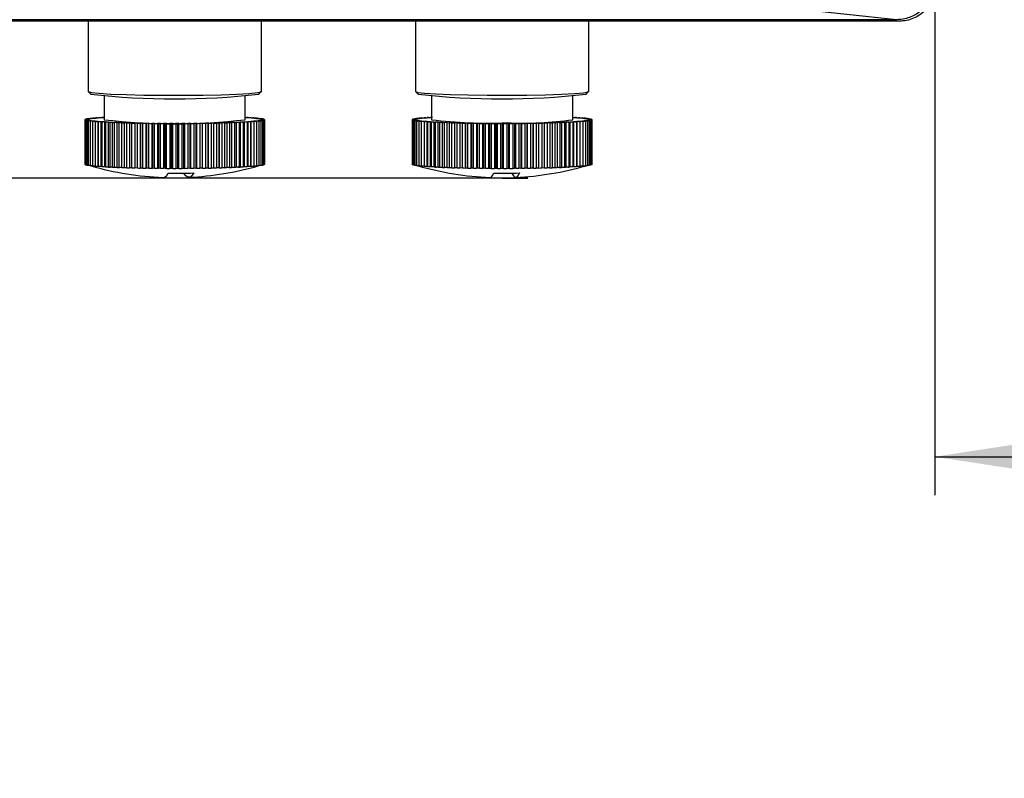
# Model space of a CAD drawing. Header units: millimetres. Extents: x 0 to 210, y 0 to 148.
# Tile 4 of 52: x 36 to 49, y 37 to 47. Entities that reach past the tile are written whole.
import ezdxf

# ---------------------------------------------------------------- set-up
doc = ezdxf.new("R2010")
doc.units = ezdxf.units.MM
doc.header["$LTSCALE"] = 0.5
doc.layers.add('FORMAT', color=7, linetype='Continuous')
doc.styles.add('SLDTEXTSTYLE0', font='TXT', dxfattribs={"width": 0.605})
doc.dimstyles.new('SLDDIMSTYLE0', dxfattribs={"dimtxt": 1.284159, "dimasz": 1.651, "dimexe": 0, "dimexo": 0.0625, "dimgap": 0.32104, "dimtad": 1, "dimdec": 1, "dimlfac": 6, "dimrnd": 1e-09, "dimzin": 12, "dimdsep": 46, "dimtxsty": 'SLDTEXTSTYLE0', "dimsah": 1, "dimcen": 0.09, "dimadec": 0, "dimazin": 3, "dimtfac": 1, "dimtdec": 1, "dimtmove": 0, "dimatfit": 0, "dimfxl": 0, "dimfrac": 2, "dimtolj": 1, "dimtzin": 12, "dimarcsym": 0})
doc.dimstyles.new('SLDDIMSTYLE2', dxfattribs={"dimtxt": 1.284159, "dimasz": 1.651, "dimexe": 0, "dimexo": 0.0625, "dimgap": 0.32104, "dimtad": 1, "dimdec": 0, "dimlfac": 6, "dimrnd": 1e-09, "dimzin": 12, "dimdsep": 46, "dimtxsty": 'SLDTEXTSTYLE0', "dimsah": 1, "dimcen": 0.09, "dimadec": 0, "dimazin": 3, "dimtfac": 1, "dimtdec": 1, "dimtofl": 0, "dimtmove": 0, "dimatfit": 3, "dimfxl": 0, "dimfrac": 2, "dimtolj": 1, "dimtzin": 12, "dimarcsym": 0})

# ---------------------------------------------------------------- blocks, each defined once
blk = doc.blocks.new('_D')
at = {"layer": 'FORMAT'}
for p, q in [((20.392, 46.513), (20.392, 55.294)), ((18.126, 53.922), (18.126, 54.363)), ((18.126, 54.363), (20.098, 54.363)), ((20.098, 54.363), (20.098, 53.922)), ((18.126, 49.512), (18.126, 49.071)), ((20.098, 49.071), (20.098, 49.512)), ((18.126, 49.071), (20.098, 49.071)), ((24.779, 46.513), (19.892, 46.513)), ((20.392, 44.473), (20.392, 46.513)), ((42.695, 44.473), (19.892, 44.473)), ((20.392, 44.473), (20.392, 41.298))]:
    blk.add_line(p, q, dxfattribs=at)
for points in [[(20.392, 46.513), (20.646, 48.164), (20.138, 48.164)], [(20.392, 44.473), (20.138, 42.822), (20.646, 42.822)]]:
    blk.add_solid(points, dxfattribs=at)
at = {"layer": 'FORMAT', "char_height": 1.3229, "attachment_point": 1, "rotation": 90, "style": 'SLDTEXTSTYLE0'}
for s, insert in [('0,482', (18.393, 49.512)), ('12,2', (16.127, 50.002))]:
    blk.add_mtext(s, dxfattribs=dict(at, insert=insert))
blk = doc.blocks.new('_D_3')
at = {"layer": 'FORMAT'}
for p, q in [((48.315, 47.033), (48.315, 40.357)), ((78.315, 47.033), (78.315, 40.357)), ((61.6, 43.123), (61.159, 43.123)), ((61.159, 43.123), (61.159, 41.151)), ((65.03, 43.123), (65.471, 43.123)), ((65.471, 43.123), (65.471, 41.151)), ((61.159, 41.151), (61.6, 41.151)), ((65.471, 41.151), (65.03, 41.151)), ((48.315, 40.857), (78.315, 40.857))]:
    blk.add_line(p, q, dxfattribs=at)
for points in [[(48.315, 40.857), (49.966, 40.603), (49.966, 41.111)], [(78.315, 40.857), (76.664, 41.111), (76.664, 40.603)]]:
    blk.add_solid(points, dxfattribs=at)
at = {"layer": 'FORMAT', "attachment_point": 1, "style": 'SLDTEXTSTYLE0'}
for s, insert, char_height in [('180', (61.845, 45.122), 1.3229), ('7,09', (61.6, 42.856), 1.3229), ('minimal pitch', (58.17, 40.59), 1.32292)]:
    blk.add_mtext(s, dxfattribs=dict(at, insert=insert, char_height=char_height))

msp = doc.modelspace()

# ---------------------------------------------------------------- linework, layer by layer
at = {"color": 7, "linetype": 'Continuous', "lineweight": 25}
for p, q in [((47.815183, 46.533232), (46.528458, 46.670891)), ((47.815183, 46.533232), (24.837473, 46.533232)), ((47.851901, 46.513328), (24.779362, 46.513328)), ((37.320195, 46.513328), (37.320195, 45.600782)), ((39.570195, 45.600782), (39.570195, 46.513328)), ((41.570195, 46.513328), (41.570195, 45.600782)), ((43.820195, 45.600782), (43.820195, 46.513328)), ((37.321268, 45.59864), (37.354569, 45.565402)), ((37.528528, 45.541622), (37.528528, 45.234465)), ((39.361862, 45.234465), (39.361862, 45.541622)), ((39.535821, 45.565402), (39.569122, 45.59864)), ((41.571268, 45.59864), (41.604569, 45.565402)), ((41.778528, 45.541622), (41.778528, 45.234465)), ((43.611862, 45.234465), (43.611862, 45.541622)), ((43.785821, 45.565402), (43.819122, 45.59864)), ((37.382037, 45.25542), (37.420527, 45.255587)), ((37.404599, 45.25405), (37.382037, 45.25542)), ((37.382037, 45.25542), (37.382037, 45.252365)), ((37.418139, 45.258604), (37.456803, 45.258654)), ((37.438455, 45.257169), (37.418139, 45.258604)), ((37.418139, 45.258604), (37.418139, 45.255577)), ((37.477215, 45.260176), (37.459245, 45.261671)), ((37.459245, 45.261671), (37.497894, 45.261602)), ((37.459245, 45.261671), (37.459245, 45.258843)), ((37.520692, 45.263059), (37.505155, 45.264604)), ((37.505155, 45.264604), (37.528528, 45.264491)), ((37.505155, 45.264604), (37.505155, 45.262079)), ((39.361862, 45.264014), (39.392832, 45.264148)), ((39.392832, 45.264148), (39.376904, 45.262611)), ((39.392832, 45.264148), (39.392832, 45.26158)), ((39.39933, 45.261143), (39.437994, 45.261192)), ((39.437994, 45.261192), (39.419645, 45.259707)), ((39.437994, 45.261192), (39.437994, 45.258308)), ((39.43967, 45.258175), (39.478319, 45.258107)), ((39.478319, 45.258107), (39.45764, 45.256681)), ((39.475164, 45.255091), (39.51361, 45.254905)), ((39.478319, 45.258107), (39.478319, 45.255076)), ((39.51361, 45.254905), (39.490701, 45.253546)), ((39.51361, 45.254905), (39.51361, 45.251844)), ((41.613367, 45.253516), (41.65167, 45.253751)), ((41.637189, 45.252187), (41.613367, 45.253516)), ((41.613367, 45.253516), (41.613367, 45.250436)), ((41.646469, 45.256761), (41.685055, 45.256879)), ((41.668108, 45.255363), (41.646469, 45.256761)), ((41.646469, 45.256761), (41.646469, 45.253719)), ((41.70403, 45.258437), (41.684681, 45.259898)), ((41.684681, 45.259898), (41.723361, 45.259898)), ((41.684681, 45.259898), (41.684681, 45.256878)), ((41.744781, 45.261394), (41.727815, 45.262911)), ((41.727815, 45.262911), (41.766402, 45.262793)), ((41.727815, 45.262911), (41.727815, 45.260219)), ((41.778528, 45.265476), (41.775663, 45.265785)), ((41.775663, 45.265785), (41.778528, 45.265767)), ((41.775663, 45.265785), (41.775663, 45.263363)), ((43.611862, 45.26579), (43.614355, 45.265806)), ((43.614355, 45.265806), (43.611862, 45.265536)), ((43.614355, 45.265806), (43.614355, 45.263385)), ((43.623651, 45.262814), (43.662236, 45.262933)), ((43.662236, 45.262933), (43.645289, 45.261416)), ((43.662236, 45.262933), (43.662236, 45.260244)), ((43.666726, 45.25992), (43.705407, 45.259921)), ((43.705407, 45.259921), (43.686075, 45.258459)), ((43.705068, 45.256902), (43.743655, 45.256785)), ((43.705407, 45.259921), (43.705407, 45.256901)), ((43.743655, 45.256785), (43.722034, 45.255386)), ((43.738491, 45.253775), (43.776796, 45.25354)), ((43.743655, 45.256785), (43.743655, 45.253743)), ((43.776796, 45.25354), (43.75299, 45.252211)), ((43.776796, 45.25354), (43.776796, 45.250461)), ((37.278546, 45.234747), (37.312151, 45.235582)), ((37.311937, 45.233895), (37.278546, 45.234747)), ((37.278546, 45.234747), (37.278546, 44.651968)), ((37.280938, 45.231196), (37.313124, 45.232132)), ((37.315609, 45.230448), (37.280938, 45.231196)), ((37.280938, 45.231196), (37.280938, 44.648418)), ((37.281839, 45.238296), (37.316698, 45.239027)), ((37.313786, 45.237344), (37.281839, 45.238296)), ((37.281839, 45.238296), (37.281839, 45.234828)), ((37.289001, 45.227662), (37.319613, 45.228693)), ((37.324784, 45.227021), (37.289001, 45.227662)), ((37.289001, 45.227662), (37.289001, 44.644883)), ((37.290799, 45.241826), (37.326743, 45.24245)), ((37.321148, 45.24078), (37.290799, 45.241826)), ((37.290799, 45.241826), (37.290799, 45.238484)), ((37.302697, 45.22416), (37.331585, 45.225282)), ((37.339418, 45.22363), (37.302697, 45.22416)), ((37.302697, 45.22416), (37.302697, 44.641382)), ((37.305384, 45.245321), (37.342237, 45.245833)), ((37.333985, 45.244185), (37.305384, 45.245321)), ((37.305384, 45.245321), (37.305384, 45.242079)), ((37.311937, 45.232097), (37.311937, 45.233895)), ((37.315609, 45.228558), (37.315609, 45.230448)), ((37.321959, 45.220709), (37.348983, 45.221916)), ((37.359438, 45.220292), (37.321959, 45.220709)), ((37.321959, 45.220709), (37.321959, 44.637931)), ((37.324784, 45.225018), (37.324784, 45.227021)), ((37.325522, 45.248762), (37.363104, 45.249162)), ((37.352237, 45.247542), (37.325522, 45.248762)), ((37.325522, 45.248762), (37.325522, 45.245601)), ((37.339418, 45.221489), (37.339418, 45.22363)), ((37.346694, 45.217325), (37.371721, 45.218611)), ((37.384749, 45.217023), (37.346694, 45.217325)), ((37.346694, 45.217325), (37.346694, 44.634547)), ((37.351114, 45.252134), (37.389244, 45.252418)), ((37.375813, 45.250836), (37.351114, 45.252134)), ((37.351114, 45.252134), (37.351114, 45.249034)), ((37.359438, 45.21798), (37.359438, 45.220292)), ((37.37678, 45.214024), (37.399689, 45.215383)), ((37.415226, 45.213838), (37.37678, 45.214024)), ((37.37678, 45.214024), (37.37678, 44.631246)), ((37.384749, 45.214497), (37.384749, 45.217023)), ((37.412072, 45.210823), (37.432751, 45.212249)), ((37.450721, 45.210755), (37.412072, 45.210823)), ((37.412072, 45.210823), (37.412072, 44.628045)), ((37.415226, 45.21104), (37.415226, 45.213838)), ((37.450721, 44.627977), (37.450721, 45.210755)), ((37.452397, 45.207737), (37.470745, 45.209222)), ((37.49106, 45.207786), (37.452397, 45.207737)), ((37.452397, 45.207737), (37.452397, 44.624959)), ((37.49106, 44.625008), (37.49106, 45.207786)), ((37.497558, 45.204781), (37.513486, 45.206319)), ((37.536049, 45.204948), (37.497558, 45.204781)), ((37.497558, 45.204781), (37.497558, 44.622003)), ((37.536049, 44.62217), (37.536049, 45.204948)), ((37.547337, 45.20197), (37.560767, 45.203552)), ((37.585466, 45.202254), (37.547337, 45.20197)), ((37.547337, 45.20197), (37.547337, 44.619192)), ((37.585466, 44.619476), (37.585466, 45.202254)), ((37.601489, 45.199317), (37.612357, 45.200937)), ((37.639072, 45.199716), (37.601489, 45.199317)), ((37.601489, 45.199317), (37.601489, 44.616539)), ((37.639072, 44.616938), (37.639072, 45.199716)), ((37.659753, 45.196836), (37.668004, 45.198484)), ((37.696606, 45.197348), (37.659753, 45.196836)), ((37.659753, 45.196836), (37.659753, 44.614058)), ((37.696606, 44.61457), (37.696606, 45.197348)), ((37.721842, 45.194538), (37.727438, 45.196207)), ((37.757786, 45.195161), (37.721842, 45.194538)), ((37.721842, 45.194538), (37.721842, 44.611759)), ((37.757786, 44.612383), (37.757786, 45.195161)), ((37.787456, 45.192434), (37.790368, 45.194116)), ((37.822315, 45.193165), (37.787456, 45.192434)), ((37.787456, 45.192434), (37.787456, 44.609656)), ((37.822315, 44.610387), (37.822315, 45.193165)), ((37.856274, 45.190535), (37.856489, 45.192222)), ((37.889879, 45.19137), (37.856274, 45.190535)), ((37.856274, 45.190535), (37.856274, 44.607757)), ((37.889879, 44.608592), (37.889879, 45.19137)), ((37.927962, 45.18885), (37.925477, 45.190534)), ((37.925477, 45.190534), (37.925477, 44.607756)), ((37.960149, 45.189786), (37.927962, 45.18885)), ((37.927962, 45.18885), (37.927962, 44.606072)), ((37.960149, 44.607008), (37.960149, 45.189786)), ((38.002169, 45.187387), (37.996998, 45.189059)), ((37.996998, 45.189059), (37.996998, 44.606281)), ((38.032781, 45.188419), (38.002169, 45.187387)), ((38.002169, 45.187387), (38.002169, 44.604609)), ((38.032781, 44.605641), (38.032781, 45.188419)), ((38.078535, 45.186154), (38.070703, 45.187806)), ((38.070703, 45.187806), (38.070703, 44.605028)), ((38.107423, 45.187276), (38.078535, 45.186154)), ((38.078535, 45.186154), (38.078535, 44.603376)), ((38.107423, 44.604498), (38.107423, 45.187276)), ((38.156687, 45.185156), (38.146231, 45.18678)), ((38.146231, 45.18678), (38.146231, 44.604002)), ((38.183711, 45.186363), (38.156687, 45.185156)), ((38.156687, 45.185156), (38.156687, 44.602378)), ((38.183711, 44.603585), (38.183711, 45.186363)), ((38.236245, 45.184398), (38.223217, 45.185987)), ((38.223217, 45.185987), (38.223217, 44.603209)), ((38.261272, 45.185685), (38.236245, 45.184398)), ((38.236245, 45.184398), (38.236245, 44.60162)), ((38.261272, 44.602907), (38.261272, 45.185685)), ((38.31682, 45.183884), (38.301284, 45.18543)), ((38.301284, 45.18543), (38.301284, 44.602651)), ((38.339729, 45.185244), (38.31682, 45.183884)), ((38.31682, 45.183884), (38.31682, 44.601106)), ((38.339729, 44.602466), (38.339729, 45.185244)), ((38.398022, 45.183617), (38.380052, 45.185111)), ((38.380052, 45.185111), (38.380052, 44.602333)), ((38.418701, 45.185043), (38.398022, 45.183617)), ((38.398022, 45.183617), (38.398022, 44.600839)), ((38.418701, 44.602265), (38.418701, 45.185043)), ((38.479452, 45.183597), (38.459137, 45.185033)), ((38.459137, 45.185033), (38.459137, 44.602255)), ((38.497801, 45.185083), (38.479452, 45.183597)), ((38.479452, 45.183597), (38.479452, 44.600819)), ((38.497801, 44.602305), (38.497801, 45.185083)), ((38.560717, 45.183826), (38.538154, 45.185196)), ((38.538154, 45.185196), (38.538154, 44.602418)), ((38.576645, 45.185363), (38.560717, 45.183826)), ((38.560717, 45.183826), (38.560717, 44.601047)), ((38.576645, 44.602585), (38.576645, 45.185363)), ((38.641418, 45.1843), (38.616719, 45.185599)), ((38.616719, 45.185599), (38.616719, 44.602821)), ((38.654848, 45.185883), (38.641418, 45.1843)), ((38.641418, 45.1843), (38.641418, 44.601522)), ((38.654848, 44.603104), (38.654848, 45.185883)), ((38.721163, 45.18502), (38.694448, 45.18624)), ((38.694448, 45.18624), (38.694448, 44.603462)), ((38.732031, 45.186639), (38.721163, 45.18502)), ((38.721163, 45.18502), (38.721163, 44.602241)), ((38.732031, 44.603861), (38.732031, 45.186639)), ((38.799564, 45.18598), (38.770962, 45.187116)), ((38.770962, 45.187116), (38.770962, 44.604338)), ((38.807815, 45.187628), (38.799564, 45.18598)), ((38.799564, 45.18598), (38.799564, 44.603202)), ((38.807815, 44.60485), (38.807815, 45.187628)), ((38.876238, 45.187176), (38.84589, 45.188222)), ((38.84589, 45.188222), (38.84589, 44.605444)), ((38.881833, 45.188846), (38.876238, 45.187176)), ((38.876238, 45.187176), (38.876238, 44.604398)), ((38.881833, 44.606067), (38.881833, 45.188846)), ((38.950812, 45.188603), (38.918865, 45.189554)), ((38.918865, 45.189554), (38.918865, 44.606776)), ((38.953724, 45.190285), (38.950812, 45.188603)), ((38.950812, 45.188603), (38.950812, 44.605825)), ((38.953724, 44.607507), (38.953724, 45.190285)), ((39.022923, 45.190253), (38.989533, 45.191105)), ((38.989533, 45.191105), (38.989533, 44.608327)), ((39.023137, 45.19194), (39.022923, 45.190253)), ((39.022923, 45.190253), (39.022923, 44.607475)), ((39.023137, 44.609162), (39.023137, 45.19194)), ((39.09222, 45.192119), (39.057548, 45.192867)), ((39.057548, 45.192867), (39.057548, 44.610088)), ((39.089735, 45.193802), (39.09222, 45.192119)), ((39.09222, 45.192119), (39.09222, 44.60934)), ((39.158364, 45.19419), (39.12258, 45.194831)), ((39.12258, 45.194831), (39.12258, 44.612053)), ((39.153193, 45.195863), (39.158364, 45.19419)), ((39.158364, 45.19419), (39.158364, 44.611412)), ((39.221033, 45.196459), (39.184313, 45.196989)), ((39.184313, 45.196989), (39.184313, 44.614211)), ((39.213201, 45.198111), (39.221033, 45.196459)), ((39.221033, 45.196459), (39.221033, 44.61368)), ((39.279923, 45.198912), (39.242444, 45.199329)), ((39.242444, 45.199329), (39.242444, 44.616551)), ((39.269467, 45.200536), (39.279923, 45.198912)), ((39.279923, 45.198912), (39.279923, 44.616134)), ((39.334746, 45.201538), (39.296691, 45.20184)), ((39.296691, 45.20184), (39.296691, 44.619062)), ((39.321718, 45.203127), (39.334746, 45.201538)), ((39.334746, 45.201538), (39.334746, 44.61876)), ((39.385236, 45.204325), (39.34679, 45.204511)), ((39.34679, 45.204511), (39.34679, 44.621733)), ((39.369699, 45.20587), (39.385236, 45.204325)), ((39.385236, 45.204325), (39.385236, 44.621547)), ((39.431145, 45.207259), (39.392496, 45.207327)), ((39.392496, 45.207327), (39.392496, 44.624549)), ((39.413175, 45.208753), (39.431145, 45.207259)), ((39.431145, 45.207259), (39.431145, 44.624481)), ((39.472251, 45.210325), (39.433587, 45.210276)), ((39.433587, 45.210276), (39.433587, 44.627497)), ((39.451936, 45.211761), (39.472251, 45.210325)), ((39.508353, 45.213509), (39.469863, 45.213342)), ((39.469863, 45.213342), (39.469863, 45.210494)), ((39.472251, 45.210325), (39.472251, 44.627547)), ((39.485791, 45.214879), (39.508353, 45.213509)), ((39.539276, 45.216795), (39.501147, 45.216511)), ((39.501147, 45.216511), (39.501147, 45.213947)), ((39.505641, 45.251907), (39.543697, 45.251605)), ((39.508353, 45.213509), (39.508353, 44.630731)), ((39.514577, 45.218093), (39.539276, 45.216795)), ((39.543697, 45.251605), (39.518669, 45.250318)), ((39.564869, 45.220167), (39.527286, 45.219768)), ((39.527286, 45.219768), (39.527286, 45.217425)), ((39.530952, 45.248638), (39.568431, 45.248221)), ((39.538153, 45.221387), (39.564869, 45.220167)), ((39.539276, 45.216795), (39.539276, 44.634017)), ((39.568431, 45.248221), (39.541408, 45.247013)), ((39.543697, 45.251605), (39.543697, 45.248496)), ((39.585006, 45.223609), (39.548153, 45.223096)), ((39.548153, 45.223096), (39.548153, 45.22093)), ((39.550973, 45.2453), (39.587693, 45.244769)), ((39.556405, 45.224745), (39.585006, 45.223609)), ((39.587693, 45.244769), (39.558805, 45.243647)), ((39.599591, 45.227103), (39.563647, 45.22648)), ((39.563647, 45.22648), (39.563647, 45.224457)), ((39.564869, 45.220167), (39.564869, 44.637389)), ((39.565606, 45.241909), (39.60139, 45.241268)), ((39.568431, 45.248221), (39.568431, 45.245047)), ((39.569242, 45.228149), (39.599591, 45.227103)), ((39.60139, 45.241268), (39.570777, 45.240237)), ((39.608551, 45.230634), (39.573692, 45.229903)), ((39.573692, 45.229903), (39.573692, 45.227996)), ((39.574781, 45.238481), (39.609453, 45.237733)), ((39.576604, 45.231585), (39.608551, 45.230634)), ((39.609453, 45.237733), (39.577266, 45.236798)), ((39.611844, 45.234183), (39.578239, 45.233347)), ((39.578239, 45.233347), (39.578239, 45.231536)), ((39.578453, 45.235035), (39.611844, 45.234183)), ((39.585006, 45.223609), (39.585006, 44.640831)), ((39.587693, 45.244769), (39.587693, 45.241513)), ((39.599591, 45.227103), (39.599591, 44.644325)), ((39.60139, 45.241268), (39.60139, 45.237907)), ((39.608551, 45.230634), (39.608551, 44.647856)), ((39.609453, 45.237733), (39.609453, 45.234244)), ((39.611844, 45.234183), (39.611844, 44.651405)), ((41.529229, 45.236228), (41.563377, 45.23702)), ((41.562037, 45.235334), (41.529229, 45.236228)), ((41.529229, 45.236228), (41.529229, 44.653449)), ((41.52925, 45.232675), (41.562047, 45.23357)), ((41.563407, 45.231884), (41.52925, 45.232675)), ((41.52925, 45.232675), (41.52925, 44.649897)), ((41.534888, 45.239771), (41.57022, 45.240458)), ((41.566187, 45.23878), (41.534888, 45.239771)), ((41.534888, 45.239771), (41.534888, 45.236359)), ((41.534951, 45.229132), (41.566239, 45.230124)), ((41.570292, 45.228446), (41.534951, 45.229132)), ((41.534951, 45.229132), (41.534951, 44.646354)), ((41.5462, 45.243289), (41.582545, 45.243866)), ((41.575838, 45.242204), (41.5462, 45.243289)), ((41.5462, 45.243289), (41.5462, 45.239991)), ((41.546305, 45.225615), (41.57593, 45.2267)), ((41.582657, 45.225038), (41.546305, 45.225615)), ((41.546305, 45.225615), (41.546305, 44.642837)), ((41.561862, 45.234465), (41.561862, 45.233565)), ((41.56311, 45.246763), (41.60029, 45.247229)), ((41.590942, 45.245591), (41.56311, 45.246763)), ((41.56311, 45.246763), (41.56311, 45.243557)), ((41.563257, 45.222141), (41.591074, 45.223313)), ((41.600442, 45.221676), (41.563257, 45.222141)), ((41.563257, 45.222141), (41.563257, 44.639363)), ((41.563407, 45.230035), (41.563407, 45.231884)), ((41.570292, 45.226493), (41.570292, 45.228446)), ((41.582657, 45.222958), (41.582657, 45.225038)), ((41.585536, 45.250178), (41.623369, 45.250529)), ((41.611425, 45.248924), (41.585536, 45.250178)), ((41.585536, 45.250178), (41.585536, 45.247044)), ((41.585723, 45.218726), (41.611598, 45.219981)), ((41.62356, 45.218376), (41.585723, 45.218726)), ((41.585723, 45.218726), (41.585723, 44.635948)), ((41.600442, 45.21944), (41.600442, 45.221676)), ((41.613594, 45.215389), (41.6374, 45.216719)), ((41.6519, 45.215155), (41.613594, 45.215389)), ((41.613594, 45.215389), (41.613594, 44.632611)), ((41.62356, 45.215946), (41.62356, 45.218376)), ((41.646735, 45.212144), (41.668356, 45.213543)), ((41.685322, 45.212027), (41.646735, 45.212144)), ((41.646735, 45.212144), (41.646735, 44.629366)), ((41.6519, 45.212479), (41.6519, 45.215155)), ((41.684984, 45.209009), (41.704315, 45.21047)), ((41.723664, 45.209009), (41.684984, 45.209009)), ((41.684984, 45.209009), (41.684984, 44.626231)), ((41.685322, 45.209034), (41.685322, 45.212027)), ((41.723664, 44.626231), (41.723664, 45.209009)), ((41.728154, 45.205997), (41.745101, 45.207513)), ((41.76674, 45.206115), (41.728154, 45.205997)), ((41.728154, 45.205997), (41.728154, 44.623219)), ((41.76674, 44.623337), (41.76674, 45.206115)), ((41.776036, 45.203124), (41.790516, 45.204688)), ((41.814339, 45.203359), (41.776036, 45.203124)), ((41.776036, 45.203124), (41.776036, 44.620346)), ((41.814339, 44.620581), (41.814339, 45.203359)), ((41.828396, 45.200403), (41.840339, 45.202008)), ((41.866229, 45.200755), (41.828396, 45.200403)), ((41.828396, 45.200403), (41.828396, 44.617625)), ((41.866229, 44.617976), (41.866229, 45.200755)), ((41.884978, 45.197849), (41.894326, 45.199486)), ((41.922158, 45.198314), (41.884978, 45.197849)), ((41.884978, 45.197849), (41.884978, 44.615071)), ((41.922158, 44.615536), (41.922158, 45.198314)), ((41.945508, 45.195473), (41.952215, 45.197134)), ((41.981853, 45.19605), (41.945508, 45.195473)), ((41.945508, 45.195473), (41.945508, 44.612695)), ((41.981853, 44.613272), (41.981853, 45.19605)), ((42.009691, 45.193287), (42.013724, 45.194965)), ((42.045023, 45.193973), (42.009691, 45.193287)), ((42.009691, 45.193287), (42.009691, 44.610509)), ((42.045023, 44.611195), (42.045023, 45.193973)), ((42.077213, 45.191301), (42.078553, 45.192987)), ((42.111361, 45.192094), (42.077213, 45.191301)), ((42.077213, 45.191301), (42.077213, 44.608523)), ((42.111361, 44.609316), (42.111361, 45.192094)), ((42.147746, 45.189526), (42.146386, 45.191212)), ((42.146386, 45.191212), (42.146386, 44.608434)), ((42.180543, 45.19042), (42.147746, 45.189526)), ((42.147746, 45.189526), (42.147746, 44.606748)), ((42.180543, 44.607642), (42.180543, 45.19042)), ((42.220946, 45.18797), (42.216893, 45.189648)), ((42.216893, 45.189648), (42.216893, 44.606869)), ((42.252233, 45.188962), (42.220946, 45.18797)), ((42.220946, 45.18797), (42.220946, 44.605192)), ((42.252233, 44.606184), (42.252233, 45.188962)), ((42.296456, 45.18664), (42.28973, 45.188301)), ((42.28973, 45.188301), (42.28973, 44.605523)), ((42.326081, 45.187725), (42.296456, 45.18664)), ((42.296456, 45.18664), (42.296456, 44.603862)), ((42.326081, 44.604947), (42.326081, 45.187725)), ((42.373909, 45.185543), (42.364542, 45.18718)), ((42.364542, 45.18718), (42.364542, 44.604402)), ((42.401727, 45.186716), (42.373909, 45.185543)), ((42.373909, 45.185543), (42.373909, 44.602765)), ((42.401727, 44.603937), (42.401727, 45.186716)), ((42.452928, 45.184685), (42.440965, 45.186289)), ((42.440965, 45.186289), (42.440965, 44.603511)), ((42.478803, 45.185939), (42.452928, 45.184685)), ((42.452928, 45.184685), (42.452928, 44.601907)), ((42.478803, 44.603161), (42.478803, 45.185939)), ((42.533126, 45.184069), (42.518627, 45.185633)), ((42.518627, 45.185633), (42.518627, 44.602855)), ((42.556933, 45.185399), (42.533126, 45.184069)), ((42.533126, 45.184069), (42.533126, 44.601291)), ((42.556933, 44.602621), (42.556933, 45.185399)), ((42.614115, 45.183698), (42.597149, 45.185215)), ((42.597149, 45.185215), (42.597149, 44.602437)), ((42.635736, 45.185097), (42.614115, 45.183698)), ((42.614115, 45.183698), (42.614115, 44.60092)), ((42.635736, 44.602319), (42.635736, 45.185097)), ((42.695498, 45.183575), (42.676149, 45.185036)), ((42.676149, 45.185036), (42.676149, 44.602258)), ((42.71483, 45.185037), (42.695498, 45.183575)), ((42.695498, 45.183575), (42.695498, 44.600797)), ((42.71483, 44.602259), (42.71483, 45.185037)), ((42.77688, 45.1837), (42.755242, 45.185099)), ((42.755242, 45.185099), (42.755242, 44.602321)), ((42.793827, 45.185217), (42.77688, 45.1837)), ((42.77688, 45.1837), (42.77688, 44.600922)), ((42.793827, 44.602439), (42.793827, 45.185217)), ((42.857864, 45.184073), (42.834042, 45.185402)), ((42.834042, 45.185402), (42.834042, 44.602624)), ((42.872344, 45.185637), (42.857864, 45.184073)), ((42.857864, 45.184073), (42.857864, 44.601294)), ((42.872344, 44.602859), (42.872344, 45.185637)), ((42.938055, 45.18469), (42.912165, 45.185944)), ((42.912165, 45.185944), (42.912165, 44.603166)), ((42.949998, 45.186295), (42.938055, 45.18469)), ((42.938055, 45.18469), (42.938055, 44.601912)), ((42.949998, 44.603517), (42.949998, 45.186295)), ((43.017063, 45.18555), (42.989232, 45.186722)), ((42.989232, 45.186722), (42.989232, 44.603944)), ((43.026411, 45.187188), (43.017063, 45.18555)), ((43.017063, 45.18555), (43.017063, 44.602772)), ((43.026411, 44.60441), (43.026411, 45.187188)), ((43.094503, 45.186649), (43.064866, 45.187733)), ((43.064866, 45.187733), (43.064866, 44.604955)), ((43.10121, 45.188311), (43.094503, 45.186649)), ((43.094503, 45.186649), (43.094503, 44.603871)), ((43.10121, 44.605532), (43.10121, 45.188311)), ((43.169998, 45.18798), (43.138699, 45.188972)), ((43.138699, 45.188972), (43.138699, 44.606194)), ((43.174031, 45.189658), (43.169998, 45.18798)), ((43.169998, 45.18798), (43.169998, 44.605202)), ((43.174031, 44.60688), (43.174031, 45.189658)), ((43.243179, 45.189538), (43.210371, 45.190432)), ((43.210371, 45.190432), (43.210371, 44.607654)), ((43.244519, 45.191225), (43.243179, 45.189538)), ((43.243179, 45.189538), (43.243179, 44.60676)), ((43.244519, 44.608446), (43.244519, 45.191225)), ((43.313691, 45.191315), (43.279533, 45.192107)), ((43.279533, 45.192107), (43.279533, 44.609329)), ((43.312331, 45.193001), (43.313691, 45.191315)), ((43.313691, 45.191315), (43.313691, 44.608537)), ((43.38119, 45.193302), (43.345849, 45.193988)), ((43.345849, 45.193988), (43.345849, 44.61121)), ((43.377136, 45.19498), (43.38119, 45.193302)), ((43.38119, 45.193302), (43.38119, 44.610524)), ((43.445346, 45.19549), (43.408995, 45.196066)), ((43.408995, 45.196066), (43.408995, 44.613288)), ((43.438619, 45.197151), (43.445346, 45.19549)), ((43.445346, 45.19549), (43.445346, 44.612712)), ((43.505848, 45.197867), (43.468663, 45.198332)), ((43.468663, 45.198332), (43.468663, 44.615554)), ((43.49648, 45.199504), (43.505848, 45.197867)), ((43.505848, 45.197867), (43.505848, 44.615089)), ((43.5624, 45.200423), (43.524563, 45.200773)), ((43.524563, 45.200773), (43.524563, 44.617995)), ((43.550438, 45.202027), (43.5624, 45.200423)), ((43.5624, 45.200423), (43.5624, 44.617645)), ((43.614727, 45.203145), (43.576422, 45.203379)), ((43.576422, 45.203379), (43.576422, 44.620601)), ((43.600228, 45.204709), (43.614727, 45.203145)), ((43.614727, 45.203145), (43.614727, 44.620366)), ((43.662575, 45.206019), (43.623988, 45.206136)), ((43.623988, 45.206136), (43.623988, 44.623358)), ((43.64561, 45.207535), (43.662575, 45.206019)), ((43.662575, 45.206019), (43.662575, 44.623241)), ((43.70571, 45.209032), (43.667029, 45.209031)), ((43.667029, 45.209031), (43.667029, 44.626253)), ((43.686361, 45.210492), (43.70571, 45.209032)), ((43.743921, 45.212168), (43.705335, 45.21205)), ((43.705335, 45.21205), (43.705335, 45.20906)), ((43.70571, 45.209032), (43.70571, 44.626253)), ((43.722283, 45.213567), (43.743921, 45.212168)), ((43.777023, 45.215413), (43.73872, 45.215178)), ((43.73872, 45.215178), (43.73872, 45.212504)), ((43.743921, 45.212168), (43.743921, 44.62939)), ((43.753201, 45.216743), (43.777023, 45.215413)), ((43.76683, 45.250553), (43.804667, 45.250203)), ((43.804855, 45.218752), (43.767021, 45.2184)), ((43.767021, 45.2184), (43.767021, 45.215972)), ((43.777023, 45.215413), (43.777023, 44.632635)), ((43.804667, 45.250203), (43.778793, 45.248949)), ((43.778965, 45.220005), (43.804855, 45.218752)), ((43.789949, 45.247253), (43.827134, 45.246789)), ((43.82728, 45.222166), (43.790101, 45.221701)), ((43.790101, 45.221701), (43.790101, 45.219466)), ((43.827134, 45.246789), (43.799316, 45.245616)), ((43.799449, 45.223338), (43.82728, 45.222166)), ((43.804667, 45.250203), (43.804667, 45.247069)), ((43.804855, 45.218752), (43.804855, 44.635973)), ((43.807734, 45.243891), (43.844085, 45.243315)), ((43.84419, 45.225641), (43.807846, 45.225063)), ((43.807846, 45.225063), (43.807846, 45.222985)), ((43.844085, 45.243315), (43.81446, 45.24223)), ((43.814553, 45.226725), (43.84419, 45.225641)), ((43.820098, 45.240483), (43.855439, 45.239797)), ((43.855502, 45.229158), (43.82017, 45.228472)), ((43.82017, 45.228472), (43.82017, 45.22652)), ((43.855439, 45.239797), (43.824152, 45.238805)), ((43.824203, 45.23015), (43.855502, 45.229158)), ((43.826983, 45.237046), (43.861141, 45.236254)), ((43.861162, 45.232702), (43.827013, 45.231909)), ((43.827013, 45.231909), (43.827013, 45.230061)), ((43.827134, 45.246789), (43.827134, 45.243583)), ((43.82728, 45.222166), (43.82728, 44.639388)), ((43.861141, 45.236254), (43.828343, 45.235359)), ((43.828353, 45.233596), (43.861162, 45.232702)), ((43.828528, 45.233591), (43.828528, 45.234465)), ((43.844085, 45.243315), (43.844085, 45.240018)), ((43.84419, 45.225641), (43.84419, 44.642863)), ((43.855439, 45.239797), (43.855439, 45.236386)), ((43.855502, 45.229158), (43.855502, 44.64638)), ((43.861141, 45.236254), (43.861141, 45.232702)), ((43.861162, 45.232702), (43.861162, 44.649924)), ((37.280938, 44.651907), (37.278546, 44.651968)), ((37.289001, 44.648244), (37.280938, 44.648418)), ((37.302697, 44.644638), (37.289001, 44.644883)), ((37.321959, 44.641104), (37.302697, 44.641382)), ((37.346694, 44.637655), (37.321959, 44.637931)), ((37.37678, 44.634308), (37.346694, 44.634547)), ((37.412072, 44.631075), (37.37678, 44.631246)), ((37.450721, 44.627977), (37.412072, 44.628045)), ((37.49106, 44.625008), (37.452397, 44.624959)), ((37.536049, 44.62217), (37.497558, 44.622003)), ((37.585466, 44.619476), (37.547337, 44.619192)), ((37.639072, 44.616938), (37.601489, 44.616539)), ((37.696606, 44.61457), (37.659753, 44.614058)), ((39.221033, 44.61368), (39.184313, 44.614211)), ((39.279923, 44.616134), (39.242444, 44.616551)), ((39.334746, 44.61876), (39.296691, 44.619062)), ((39.385236, 44.621547), (39.34679, 44.621733)), ((39.431145, 44.624481), (39.392496, 44.624549)), ((39.472251, 44.627547), (39.433587, 44.627497)), ((39.508353, 44.630731), (39.472251, 44.630574)), ((39.539276, 44.634017), (39.508353, 44.633787)), ((39.564869, 44.637389), (39.539276, 44.637117)), ((39.585006, 44.640831), (39.564869, 44.640551)), ((39.599591, 44.644325), (39.585006, 44.644072)), ((39.608551, 44.647856), (39.599591, 44.647668)), ((39.611844, 44.651405), (39.608551, 44.651323)), ((41.52925, 44.653449), (41.529229, 44.653449)), ((41.534951, 44.649765), (41.52925, 44.649897)), ((41.546305, 44.646134), (41.534951, 44.646354)), ((41.563257, 44.642568), (41.546305, 44.642837)), ((41.585723, 44.639082), (41.563257, 44.639363)), ((41.613594, 44.63569), (41.585723, 44.635948)), ((41.646735, 44.632408), (41.613594, 44.632611)), ((41.684984, 44.62925), (41.646735, 44.629366)), ((41.723664, 44.626231), (41.684984, 44.626231)), ((41.76674, 44.623337), (41.728154, 44.623219)), ((41.814339, 44.620581), (41.776036, 44.620346)), ((41.866229, 44.617976), (41.828396, 44.617625)), ((41.922158, 44.615536), (41.884978, 44.615071)), ((43.505848, 44.615089), (43.468663, 44.615554)), ((43.5624, 44.617645), (43.524563, 44.617995)), ((43.614727, 44.620366), (43.576422, 44.620601)), ((43.662575, 44.623241), (43.623988, 44.623358)), ((43.70571, 44.626253), (43.667029, 44.626253)), ((43.743921, 44.62939), (43.70571, 44.629273)), ((43.777023, 44.632635), (43.743921, 44.632432)), ((43.804855, 44.635973), (43.777023, 44.635715)), ((43.82728, 44.639388), (43.804855, 44.639107)), ((43.84419, 44.642863), (43.82728, 44.642594)), ((43.855502, 44.64638), (43.84419, 44.64616)), ((43.861162, 44.649924), (43.855502, 44.649792)), ((37.757786, 44.612383), (37.721842, 44.611759)), ((37.822315, 44.610387), (37.787456, 44.609656)), ((37.889879, 44.608592), (37.856274, 44.607757)), ((37.927962, 44.606072), (37.925477, 44.607756)), ((37.960149, 44.607008), (37.927962, 44.606072)), ((38.002169, 44.604609), (37.996998, 44.606281)), ((38.032781, 44.605641), (38.002169, 44.604609)), ((38.078535, 44.603376), (38.070703, 44.605028)), ((38.107423, 44.604498), (38.078535, 44.603376)), ((38.156687, 44.602378), (38.146231, 44.604002)), ((38.183711, 44.603585), (38.156687, 44.602378)), ((38.236245, 44.60162), (38.223217, 44.603209)), ((38.261272, 44.602907), (38.236245, 44.60162)), ((38.31682, 44.601106), (38.301284, 44.602651)), ((38.339729, 44.602466), (38.31682, 44.601106)), ((38.398022, 44.600839), (38.380052, 44.602333)), ((38.418701, 44.602265), (38.398022, 44.600839)), ((38.479452, 44.600819), (38.459137, 44.602255)), ((38.497801, 44.602305), (38.479452, 44.600819)), ((38.560717, 44.601047), (38.538154, 44.602418)), ((38.576645, 44.602585), (38.560717, 44.601047)), ((38.641418, 44.601522), (38.616719, 44.602821)), ((38.654848, 44.603104), (38.641418, 44.601522)), ((38.721163, 44.602241), (38.694448, 44.603462)), ((38.732031, 44.603861), (38.721163, 44.602241)), ((38.799564, 44.603202), (38.770962, 44.604338)), ((38.807815, 44.60485), (38.799564, 44.603202)), ((38.876238, 44.604398), (38.84589, 44.605444)), ((38.881833, 44.606067), (38.876238, 44.604398)), ((38.950812, 44.605825), (38.918865, 44.606776)), ((38.953724, 44.607507), (38.950812, 44.605825)), ((39.022923, 44.607475), (38.989533, 44.608327)), ((39.023137, 44.609162), (39.022923, 44.607475)), ((39.09222, 44.60934), (39.057548, 44.610088)), ((39.158364, 44.611412), (39.12258, 44.612053)), ((41.981853, 44.613272), (41.945508, 44.612695)), ((42.045023, 44.611195), (42.009691, 44.610509)), ((42.111361, 44.609316), (42.077213, 44.608523)), ((42.147746, 44.606748), (42.146386, 44.608434)), ((42.180543, 44.607642), (42.147746, 44.606748)), ((42.220946, 44.605192), (42.216893, 44.606869)), ((42.252233, 44.606184), (42.220946, 44.605192)), ((42.296456, 44.603862), (42.28973, 44.605523)), ((42.326081, 44.604947), (42.296456, 44.603862)), ((42.373909, 44.602765), (42.364542, 44.604402)), ((42.401727, 44.603937), (42.373909, 44.602765)), ((42.452928, 44.601907), (42.440965, 44.603511)), ((42.478803, 44.603161), (42.452928, 44.601907)), ((42.533126, 44.601291), (42.518627, 44.602855)), ((42.556933, 44.602621), (42.533126, 44.601291)), ((42.614115, 44.60092), (42.597149, 44.602437)), ((42.635736, 44.602319), (42.614115, 44.60092)), ((42.695498, 44.600797), (42.676149, 44.602258)), ((42.71483, 44.602259), (42.695498, 44.600797)), ((42.77688, 44.600922), (42.755242, 44.602321)), ((42.793827, 44.602439), (42.77688, 44.600922)), ((42.857864, 44.601294), (42.834042, 44.602624)), ((42.872344, 44.602859), (42.857864, 44.601294)), ((42.938055, 44.601912), (42.912165, 44.603166)), ((42.949998, 44.603517), (42.938055, 44.601912)), ((43.017063, 44.602772), (42.989232, 44.603944)), ((43.026411, 44.60441), (43.017063, 44.602772)), ((43.094503, 44.603871), (43.064866, 44.604955)), ((43.10121, 44.605532), (43.094503, 44.603871)), ((43.169998, 44.605202), (43.138699, 44.606194)), ((43.174031, 44.60688), (43.169998, 44.605202)), ((43.243179, 44.60676), (43.210371, 44.607654)), ((43.244519, 44.608446), (43.243179, 44.60676)), ((43.313691, 44.608537), (43.279533, 44.609329)), ((43.38119, 44.610524), (43.345849, 44.61121)), ((43.445346, 44.612712), (43.408995, 44.613288))]:
    msp.add_line(p, q, dxfattribs=at)
at = {"color": 7, "linetype": 'Continuous', "lineweight": 25, "flags": 128}
for points in [[(37.320195, 45.600782), (37.321266, 45.598642), (37.362878, 45.587394), (37.462839, 45.576867), (37.615758, 45.56763), (37.813393, 45.56018), (38.045088, 45.554919), (38.298353, 45.55213), (38.559535, 45.551965), (38.814552, 45.554431), (39.049657, 45.559396), (39.252176, 45.566592), (39.41119, 45.575631), (39.518127, 45.586026), (39.567222, 45.597217), (39.570195, 45.600782)], [(41.570195, 45.600782), (41.60052, 45.589466), (41.689858, 45.578759), (41.833395, 45.56924), (42.023392, 45.561421), (42.249605, 45.555724), (42.499841, 45.552456), (42.760608, 45.551794), (43.017849, 45.553772), (43.257695, 45.558285), (43.467217, 45.565089), (43.635119, 45.573817), (43.752349, 45.583999), (43.812588, 45.595086), (43.820195, 45.600782)], [(38.29478, 44.484306), (38.300124, 44.484473), (38.320841, 44.492162), (38.341441, 44.51103), (38.361863, 44.541024)], [(38.693558, 44.542464), (38.673136, 44.51247), (38.652537, 44.493602), (38.631819, 44.485913), (38.611043, 44.489425), (38.590266, 44.504128), (38.569549, 44.52998), (38.56421, 44.538469)], [(42.540161, 44.484486), (42.543628, 44.484661), (42.558278, 44.492328), (42.572843, 44.511174), (42.587284, 44.541145)], [(42.919799, 44.542163), (42.905358, 44.512192), (42.890793, 44.493346), (42.876144, 44.485679), (42.861453, 44.489214), (42.846762, 44.503939), (42.832113, 44.529814), (42.828045, 44.538999)]]:
    msp.add_lwpolyline(points, dxfattribs=at)
at = {"color": 7, "linetype": 'Continuous', "lineweight": 25}
for centre, radius, start, end in [((38.445203, 55.200732), 9.696857, 263.5421025, 276.4577935), ((42.695195, 55.232822), 9.728745, 263.5634171, 276.4365829), ((37.54974, 43.815124), 1.446227, 95.7597942, 96.3715633), ((37.630642, 42.975488), 2.289761, 94.8147007, 95.2650344), ((37.717618, 41.899767), 3.368998, 94.0919514, 94.4400613), ((37.807956, 40.588571), 4.683307, 93.5166087, 93.7960824), ((39.096882, 40.811968), 4.459443, 86.1111018, 86.3998527), ((39.186869, 42.086339), 3.181894, 85.4430539, 85.8046811), ((39.27306, 43.124326), 2.140329, 84.5816558, 85.052716), ((39.352756, 43.927243), 1.333457, 83.4163671, 84.0621642), ((41.832563, 43.493279), 1.769742, 95.3319779, 95.8667027), ((41.916322, 42.555912), 2.710851, 94.4915504, 94.8939451), ((42.005032, 41.381238), 3.888874, 93.8372159, 94.1535631), ((42.095965, 39.97494), 5.298113, 93.3089055, 93.566316), ((43.384687, 41.37162), 3.898516, 85.8512959, 86.1671214), ((43.473423, 42.548052), 2.718736, 85.1122919, 85.513908), ((43.557229, 43.487175), 1.775874, 84.1416818, 84.6751747), ((37.315586, 45.235071), 0.003833, 197.8628343, 230.0548756), ((37.316896, 45.23282), 0.00549, 124.4996685, 149.7935111), ((37.330718, 45.25947), 0.03272, 242.4989622, 250.1602087), ((37.334604, 45.200105), 0.042843, 108.3051814, 114.7042028), ((37.361778, 45.357556), 0.135676, 254.1770672, 257.1418779), ((37.368109, 45.085793), 0.162026, 102.1576973, 104.7914372), ((37.407717, 45.577279), 0.360184, 259.0691907, 260.6150242), ((37.416279, 44.842722), 0.409855, 98.9895625, 100.4077878), ((37.466992, 45.960658), 0.748138, 261.7344136, 262.6838384), ((37.477499, 44.430016), 0.827095, 97.0620026, 97.9499861), ((37.537634, 46.541687), 1.333457, 263.4163671, 264.0621642), ((37.617331, 47.344603), 2.140329, 264.5816558, 265.052716), ((37.703522, 48.382591), 3.181894, 265.4430539, 265.8046811), ((37.793509, 49.656961), 4.459443, 266.1111018, 266.3998527), ((38.445195, 52.967284), 7.786962, 263.2395719, 276.7604281), ((37.884566, 51.156876), 5.962123, 266.6488501, 266.8867737), ((37.974056, 52.859597), 7.667197, 267.0948864, 267.296078), ((38.059534, 54.731275), 9.540828, 267.4741702, 267.6480733), ((38.138854, 56.728228), 11.539357, 267.8035873, 267.9567812), ((38.210249, 58.798668), 13.611029, 268.0950007, 268.2322258), ((38.272402, 60.884789), 15.698077, 268.3570206, 268.4817958), ((38.324497, 62.925135), 17.73909, 268.5960816, 268.7110921), ((38.36624, 64.857142), 19.671549, 268.8171249, 268.924474), ((38.39787, 66.619743), 21.434433, 269.0240453, 269.1254245), ((38.42013, 68.155918), 22.970771, 269.2199952, 269.316802), ((38.43423, 69.415097), 24.230029, 269.4075967, 269.5010196), ((38.441782, 70.355283), 25.170245, 269.589096, 269.6801776), ((38.444718, 70.944825), 25.759795, 269.7664797, 269.8561662), ((38.445195, 71.163759), 25.97873, 269.9415659, 270.0307479), ((38.44549, 71.004647), 25.819617, 270.1160818, 270.2056297), ((38.447888, 70.472895), 25.28786, 270.2917317, 270.3825307), ((38.454571, 69.586524), 24.401463, 270.4702649, 270.5632497), ((38.467516, 68.375407), 23.190277, 270.6535459, 270.7497409), ((38.488389, 66.880007), 21.69473, 270.8436356, 270.9442023), ((38.518469, 65.149668), 19.96413, 271.0428896, 271.1491873), ((38.558579, 63.240541), 18.05458, 271.2540851, 271.3677518), ((38.609036, 61.213217), 16.026627, 271.4805913, 271.6036554), ((38.669635, 59.130198), 13.942726, 271.7266079, 271.8616478), ((38.739639, 57.053288), 11.864635, 271.9975077, 272.1478886), ((38.817808, 55.041036), 9.850863, 272.3003491, 272.4705838), ((38.902444, 53.146332), 7.954268, 272.6446637, 272.8409848), ((38.991454, 51.414271), 6.219918, 273.043717, 273.2750199), ((39.082435, 49.880359), 4.683307, 273.5166087, 273.7960824), ((39.172772, 48.569163), 3.368998, 274.0919514, 274.4400613), ((39.259748, 47.493442), 2.289761, 274.8147007, 275.2650344), ((39.340651, 46.653805), 1.446227, 275.7597942, 276.3715633), ((39.412892, 46.038913), 0.827095, 277.0620026, 277.9499861), ((39.423398, 44.508271), 0.748138, 81.7344136, 82.6838384), ((39.474112, 45.626208), 0.409855, 278.9895625, 280.4077878), ((39.482673, 44.89165), 0.360184, 79.0691907, 80.6150242), ((39.522282, 45.383137), 0.162026, 282.1576973, 284.7914372), ((39.528612, 45.111374), 0.135676, 74.1770672, 77.141878), ((39.555786, 45.268825), 0.042843, 288.3051814, 294.7042028), ((39.559673, 45.209459), 0.03272, 62.4989622, 70.1602087), ((39.573494, 45.23611), 0.00549, 304.4996685, 329.7935111), ((39.574805, 45.233859), 0.003833, 17.8628343, 50.0548756), ((41.564123, 45.234464), 0.00226, 157.3745899, 203.3073565), ((41.572308, 45.22588), 0.014278, 115.3840663, 128.7191057), ((41.57243, 45.243245), 0.014508, 231.5436797, 244.7370692), ((41.596707, 45.165186), 0.079796, 105.160839, 109.385715), ((41.596947, 45.304518), 0.080606, 250.6895809, 254.8860716), ((41.636493, 45.00261), 0.247214, 100.6178061, 102.6047152), ((41.636843, 45.468026), 0.248956, 257.4287313, 259.4063541), ((41.690326, 44.693345), 0.561154, 98.0827464, 99.2328803), ((41.690774, 45.778534), 0.564137, 260.7858409, 261.931916), ((41.756408, 44.199755), 1.059162, 96.462901, 97.2158845), ((41.756941, 46.273613), 1.063633, 262.7961064, 263.5469781), ((41.833161, 46.981754), 1.775874, 264.1416818, 264.6751747), ((41.916967, 47.920877), 2.718736, 265.1122919, 265.513908), ((42.005703, 49.097309), 3.898516, 265.8512959, 266.1671214), ((42.096643, 50.505278), 5.309422, 266.4376089, 266.6946537), ((42.512284, 51.19831), 6.008815, 262.9859244, 272.3567584), ((42.187097, 52.126941), 6.933609, 266.9182332, 267.1333774), ((42.274528, 53.932953), 8.741739, 267.3229218, 267.5072679), ((42.356654, 55.883547), 10.694063, 267.6714507, 267.8326147), ((42.43154, 57.930079), 12.741966, 267.9775064, 268.1209024), ((42.497676, 60.016979), 14.829915, 268.2508935, 268.3804922), ((42.55403, 62.08401), 16.897716, 268.4988529, 268.6176502), ((42.600091, 64.068757), 18.882998, 268.7268832, 268.8372006), ((42.635875, 65.90921), 20.7238, 268.9392719, 269.0429557), ((42.66192, 67.54636), 22.361158, 269.1394507, 269.2380091), ((42.679248, 68.926672), 23.741579, 269.3302413, 269.4249413), ((42.689311, 70.004337), 24.81929, 269.5140308, 269.6059691), ((42.693921, 70.743199), 25.558168, 269.6929017, 269.7830593), ((42.695151, 71.118292), 25.933263, 269.8687323, 269.9580185), ((42.695242, 71.116884), 25.931855, 270.043279, 270.1325684), ((42.97191, 49.782089), 4.592431, 267.3474441, 278.010186), ((42.696489, 70.739024), 25.553992, 270.2182476, 270.308415), ((42.701131, 69.997535), 24.812488, 270.3953603, 270.4873154), ((42.711243, 68.917473), 23.732379, 270.5764245, 270.6711489), ((42.72863, 67.535071), 22.349867, 270.7634085, 270.8620001), ((42.754745, 65.896203), 20.710791, 270.9585315, 271.0622587), ((42.790604, 64.054454), 18.868692, 271.164377, 271.2747501), ((42.836742, 62.068865), 16.882566, 271.3840432, 271.5029116), ((42.893171, 60.001456), 14.814386, 271.6213487, 271.751038), ((42.959376, 57.914639), 12.726517, 271.8811267, 272.0246388), ((43.034323, 55.868622), 10.679126, 272.169656, 272.3309703), ((43.116496, 53.918934), 8.727705, 272.4953167, 272.6798604), ((43.203958, 52.114158), 6.920809, 272.8696219, 273.0850313), ((43.294425, 50.493989), 5.298113, 273.3089055, 273.566316), ((43.385358, 49.087691), 3.888874, 273.8372159, 274.1535631), ((43.474068, 47.913018), 2.710851, 274.4915504, 274.8939451), ((43.557827, 46.975651), 1.769742, 275.3319779, 275.8667027), ((43.63345, 44.195317), 1.063633, 82.7961064, 83.5469781), ((43.633982, 46.269174), 1.059162, 276.462901, 277.2158845), ((43.699616, 44.690396), 0.564137, 80.7858409, 81.931916), ((43.700065, 45.775585), 0.561154, 278.0827464, 279.2328803), ((43.753547, 45.000903), 0.248956, 77.4287313, 79.4063541), ((43.753898, 45.466319), 0.247214, 280.6178061, 282.6047152), ((43.793443, 45.164412), 0.080606, 70.6895809, 74.8860716), ((43.793684, 45.303744), 0.079796, 285.160839, 289.385715), ((43.81796, 45.225684), 0.014508, 51.5436797, 64.7370692), ((43.818082, 45.24305), 0.014278, 295.3840663, 308.7191057), ((43.826267, 45.234465), 0.00226, 337.3745899, 23.3073565), ((38.445195, 48.418098), 3.936667, 253.9724045, 267.8102633), ((37.974056, 52.276819), 7.667197, 267.0948864, 267.296078), ((38.059534, 54.148497), 9.540828, 267.4741702, 267.6480733), ((38.138854, 56.14545), 11.539357, 267.8035873, 267.9567812), ((38.445195, 48.418098), 3.936667, 272.6871123, 286.0009984), ((38.739639, 56.47051), 11.864635, 271.9975077, 272.1478886), ((38.817808, 54.458258), 9.850863, 272.3003491, 272.4705838), ((38.902444, 52.563554), 7.954268, 272.6446637, 272.8409848), ((42.695195, 48.418098), 3.936667, 253.9025678, 267.7429946), ((42.187097, 51.544163), 6.933609, 266.9182332, 267.1333774), ((42.274528, 53.350175), 8.741739, 267.3229218, 267.5072679), ((42.356654, 55.300769), 10.694063, 267.6714507, 267.8326147), ((42.695195, 48.418098), 3.936667, 272.6078313, 286.0986777), ((43.034323, 55.285844), 10.679126, 272.169656, 272.3309703), ((43.116496, 53.336156), 8.727705, 272.4953167, 272.6798604), ((43.203958, 51.53138), 6.920809, 272.8696219, 273.0850313), ((38.210249, 58.21589), 13.611029, 268.0950007, 268.2322258), ((38.272402, 60.30201), 15.698077, 268.3570206, 268.4817958), ((38.324497, 62.342357), 17.73909, 268.5960816, 268.7110921), ((38.36624, 64.274364), 19.671549, 268.8171249, 268.924474), ((38.39787, 66.036964), 21.434433, 269.0240453, 269.1254245), ((38.42013, 67.57314), 22.970771, 269.2199952, 269.316802), ((38.43423, 68.832319), 24.230029, 269.4075967, 269.5010196), ((38.441782, 69.772505), 25.170245, 269.589096, 269.6801776), ((38.444718, 70.362047), 25.759795, 269.7664797, 269.8561662), ((38.511174, 48.351585), 3.813485, 267.7560974, 272.7412782), ((38.445195, 70.580981), 25.97873, 269.9415659, 270.0307479), ((38.44549, 70.421869), 25.819617, 270.1160818, 270.2056297), ((38.447888, 69.890117), 25.28786, 270.2917317, 270.3825307), ((38.454571, 69.003746), 24.401463, 270.4702649, 270.5632497), ((38.467516, 67.792629), 23.190277, 270.6535459, 270.7497409), ((38.488389, 66.297229), 21.69473, 270.8436356, 270.9442023), ((38.518469, 64.56689), 19.96413, 271.0428896, 271.1491873), ((38.558579, 62.657763), 18.05458, 271.2540851, 271.3677518), ((38.609036, 60.630439), 16.026627, 271.4805913, 271.6036554), ((38.669635, 58.54742), 13.942726, 271.7266079, 271.8616478), ((42.43154, 57.347301), 12.741967, 267.9775064, 268.1209024), ((42.497676, 59.434201), 14.829915, 268.2508935, 268.3804922), ((42.55403, 61.501232), 16.897716, 268.4988529, 268.6176502), ((42.600091, 63.485979), 18.882998, 268.7268832, 268.8372006), ((42.635875, 65.326432), 20.723799, 268.9392719, 269.0429557), ((42.66192, 66.963582), 22.361158, 269.1394507, 269.2380091), ((42.679248, 68.343894), 23.741579, 269.3302413, 269.4249413), ((42.689311, 69.421558), 24.81929, 269.5140308, 269.6059691), ((42.693921, 70.160421), 25.558168, 269.6929017, 269.7830593), ((42.74182, 48.370329), 3.8323, 267.6889438, 272.6618822), ((42.695151, 70.535514), 25.933263, 269.8687323, 269.9580185), ((42.695242, 70.534106), 25.931855, 270.043279, 270.1325684), ((42.696489, 70.156246), 25.553992, 270.2182476, 270.308415), ((42.701131, 69.414756), 24.812488, 270.3953603, 270.4873154), ((42.711243, 68.334695), 23.732379, 270.5764245, 270.6711489), ((42.72863, 66.952293), 22.349867, 270.7634085, 270.8620001), ((42.754745, 65.313425), 20.710791, 270.9585315, 271.0622587), ((42.790604, 63.471676), 18.868692, 271.164377, 271.2747501), ((42.836742, 61.486087), 16.882566, 271.3840432, 271.5029116), ((42.893171, 59.418678), 14.814386, 271.6213487, 271.751038), ((42.959376, 57.33186), 12.726517, 271.8811267, 272.0246388)]:
    msp.add_arc(centre, radius, start, end, dxfattribs=at)
for points, knots in [([(48.314878, 47.032927), (48.309148, 46.976249), (48.297689, 46.862921), (48.211248, 46.711455), (48.083433, 46.600103), (47.943627, 46.541885), (47.8522, 46.535726), (47.815183, 46.533232)], [0, 0, 0, 0, 0.216662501, 0.433220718, 0.649615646, 0.858133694, 1, 1, 1, 1]), ([(48.326449, 46.987875), (48.324528, 46.95552), (48.320737, 46.891666), (48.282271, 46.772901), (48.196003, 46.643771), (48.066873, 46.557504), (47.948107, 46.519039), (47.884255, 46.515248), (47.851901, 46.513328)], [0, 0, 0, 0, 0.13045262, 0.257446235, 0.500000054, 0.742561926, 0.8695535, 1, 1, 1, 1])]:
    msp.add_open_spline(points, degree=3, knots=knots, dxfattribs=at)
at = {"layer": 'FORMAT', "lineweight": 35}
msp.add_line((42.695195, 44.473254), (43.028528, 44.473254), dxfattribs=at)

# ---------------------------------------------------------------- dimensions: what is measured, and where the dimension line sits
at = {"layer": 'FORMAT'}
for base, p1, p2, angle, dimstyle, picture, middle in [((20.392361, 46.513328), (42.695195, 44.473254), (24.779362, 46.513328), 90, 'SLDDIMSTYLE0', '_D', (20.392361, 51.717002)), ((78.314878, 38.884776), (48.314878, 47.032927), (78.314878, 47.032927), 0, 'SLDDIMSTYLE2', '_D_3', (63.314878, 38.884776))]:
    dim = msp.add_linear_dim(base=base, p1=p1, p2=p2, angle=angle, dimstyle=dimstyle, dxfattribs=at)
    dim.commit()
    dim.dimension.update_dxf_attribs({"geometry": picture, "text_midpoint": middle, "dimtype": 160})

doc.saveas('drawing.dxf')
